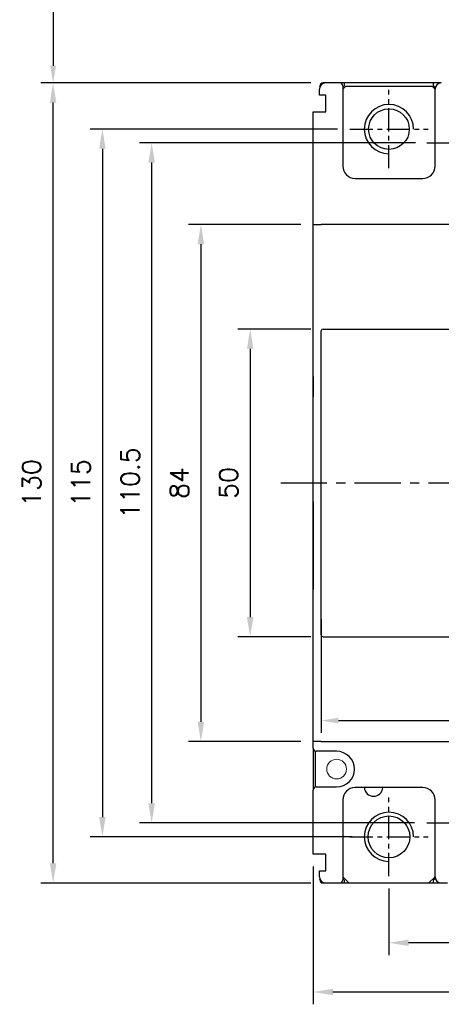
# Model space of a CAD drawing. Extents: x 2148 to 4036, y -907 to 1559.
# Tile 14 of 19: x 3158 to 3227, y 1256 to 1416. Entities that reach past the tile are written whole.
import ezdxf

# ---------------------------------------------------------------- set-up
doc = ezdxf.new("R2010")
doc.units = 0
doc.header["$LTSCALE"] = 3
doc.header["$MEASUREMENT"] = 0
doc.linetypes.add('CENTER', pattern=[2, 1.25, -0.25, 0.25, -0.25])
doc.layers.get('0').update_dxf_attribs({"linetype": 'CONTINUOUS'})
doc.layers.get('Defpoints').update_dxf_attribs({"linetype": 'CONTINUOUS'})
doc.layers.add('cen', color=1, linetype='CENTER')
doc.layers.add('di', color=3, linetype='CONTINUOUS')
doc.styles.add('KIM', font='ROMANS.shx', dxfattribs={"height": 5, "bigfont": 'GSG1.shx'})
doc.styles.get("Standard").update_dxf_attribs({"font": 'romans.shx', "height": 3, "bigfont": 'ghs.shx'})
doc.dimstyles.new('STANDARD$0', dxfattribs={"dimtxt": 5, "dimasz": 5, "dimexe": 1, "dimexo": 2, "dimgap": 2, "dimtad": 1, "dimdec": 4, "dimzin": 12, "dimdsep": 46, "dimtxsty": 'KIM', "dimcen": -1, "dimdle": 0.1, "dimadec": 0, "dimazin": 0, "dimtfac": 1, "dimtdec": 4, "dimtmove": 0, "dimatfit": 3, "dimfxl": 0, "dimtolj": 1, "dimtzin": 0, "dimarcsym": 0})

# ---------------------------------------------------------------- blocks, each defined once
blk = doc.blocks.new('*D4')
at = {"layer": 'Defpoints', "color": 0}
for p in [(3207.41, 1365.91), (3195.57, 1315.91), (3207.41, 1315.91)]:
    blk.add_point(p, dxfattribs=at)
at = {"layer": 'di'}
for p, q in [((3205.41, 1365.91), (3193.57, 1365.91)), ((3195.57, 1362.71), (3195.57, 1319.11)), ((3205.41, 1315.91), (3193.57, 1315.91))]:
    blk.add_line(p, q, dxfattribs=at)
for points in [[(3195.04, 1362.71), (3196.1, 1362.71), (3195.57, 1365.91)], [(3195.04, 1319.11), (3196.1, 1319.11), (3195.57, 1315.91)]]:
    blk.add_solid(points, dxfattribs=at)
at = {"layer": 'di', "insert": (3192.07, 1340.91), "char_height": 3, "attachment_point": 5, "rotation": 90}
blk.add_mtext('\\A1;50', dxfattribs=at)
blk = doc.blocks.new('*D5')
at = {"layer": 'Defpoints', "color": 0}
for p in [(3163.57, 1405.91), (3207.41, 1405.91), (3207.41, 1275.91)]:
    blk.add_point(p, dxfattribs=at)
at = {"layer": 'di'}
for p, q in [((3205.41, 1405.91), (3161.57, 1405.91)), ((3163.57, 1279.11), (3163.57, 1402.71)), ((3205.41, 1275.91), (3161.57, 1275.91))]:
    blk.add_line(p, q, dxfattribs=at)
for points in [[(3163.04, 1402.71), (3164.1, 1402.71), (3163.57, 1405.91)], [(3163.04, 1279.11), (3164.1, 1279.11), (3163.57, 1275.91)]]:
    blk.add_solid(points, dxfattribs=at)
at = {"layer": 'di', "insert": (3160.07, 1340.91), "char_height": 3, "attachment_point": 5, "rotation": 90}
blk.add_mtext('\\A1;130', dxfattribs=at)
blk = doc.blocks.new('*D6')
at = {"layer": 'Defpoints', "color": 0}
for p in [(3218.11, 1277.04), (3243.11, 1273.54), (3218.11, 1266.2)]:
    blk.add_point(p, dxfattribs=at)
at = {"layer": 'di'}
for p, q in [((3218.11, 1275.04), (3218.11, 1264.2)), ((3243.11, 1271.54), (3243.11, 1264.2)), ((3239.91, 1266.2), (3221.31, 1266.2))]:
    blk.add_line(p, q, dxfattribs=at)
for points in [[(3221.31, 1266.73), (3221.31, 1265.67), (3218.11, 1266.2)], [(3239.91, 1266.73), (3239.91, 1265.67), (3243.11, 1266.2)]]:
    blk.add_solid(points, dxfattribs=at)
at = {"layer": 'di', "insert": (3230.61, 1269.7), "char_height": 3, "attachment_point": 5}
blk.add_mtext('\\A1;25', dxfattribs=at)
blk = doc.blocks.new('*D9')
at = {"layer": 'Defpoints', "color": 0}
for p in [(3205.81, 1280.61), (3305.41, 1281.11), (3305.41, 1258.2)]:
    blk.add_point(p, dxfattribs=at)
at = {"layer": 'di'}
for p, q in [((3205.81, 1278.61), (3205.81, 1256.2)), ((3305.41, 1279.11), (3305.41, 1256.2)), ((3209.01, 1258.2), (3302.21, 1258.2))]:
    blk.add_line(p, q, dxfattribs=at)
for points in [[(3209.01, 1258.73), (3209.01, 1257.67), (3205.81, 1258.2)], [(3302.21, 1258.73), (3302.21, 1257.67), (3305.41, 1258.2)]]:
    blk.add_solid(points, dxfattribs=at)
at = {"layer": 'di', "insert": (3255.61, 1261.7), "char_height": 3, "attachment_point": 5}
blk.add_mtext('\\A1;100', dxfattribs=at)
blk = doc.blocks.new('*D73')
at = {"layer": 'Defpoints', "color": 0}
for p in [(3207.11, 1320.76), (3279.11, 1320.76), (3279.11, 1302.3)]:
    blk.add_point(p, dxfattribs=at)
at = {"layer": 'di'}
for p, q in [((3207.11, 1318.76), (3207.11, 1300.3)), ((3279.11, 1318.76), (3279.11, 1300.3)), ((3209.91, 1302.3), (3276.31, 1302.3))]:
    blk.add_line(p, q, dxfattribs=at)
for points in [[(3209.91, 1302.77), (3209.91, 1301.84), (3207.11, 1302.3)], [(3276.31, 1302.77), (3276.31, 1301.84), (3279.11, 1302.3)]]:
    blk.add_solid(points, dxfattribs=at)
at = {"layer": 'di', "insert": (3243.11, 1305.8), "char_height": 3, "attachment_point": 5}
blk.add_mtext('\\A1;72', dxfattribs=at)
blk = doc.blocks.new('*D89')
at = {"layer": 'Defpoints', "color": 0}
for p in [(3224.43, 1396.16), (3179.57, 1285.66), (3224.24, 1285.66)]:
    blk.add_point(p, dxfattribs=at)
at = {"layer": 'di'}
for p, q in [((3222.43, 1396.16), (3177.57, 1396.16)), ((3179.57, 1392.96), (3179.57, 1288.86)), ((3222.24, 1285.66), (3177.57, 1285.66))]:
    blk.add_line(p, q, dxfattribs=at)
for points in [[(3179.04, 1392.96), (3180.1, 1392.96), (3179.57, 1396.16)], [(3179.04, 1288.86), (3180.1, 1288.86), (3179.57, 1285.66)]]:
    blk.add_solid(points, dxfattribs=at)
at = {"layer": 'di', "insert": (3176.07, 1340.91), "char_height": 3, "attachment_point": 5, "rotation": 90}
blk.add_mtext('\\A1;110.5', dxfattribs=at)
blk = doc.blocks.new('*D91')
at = {"layer": 'Defpoints', "color": 0}
for p in [(3228.61, 1455.61), (3163.57, 1405.91), (3207.41, 1405.91)]:
    blk.add_point(p, dxfattribs=at)
at = {"layer": 'di'}
for p, q in [((3226.61, 1455.61), (3161.57, 1455.61)), ((3163.57, 1452.81), (3163.57, 1408.71)), ((3205.41, 1405.91), (3161.57, 1405.91))]:
    blk.add_line(p, q, dxfattribs=at)
for points in [[(3163.1, 1452.81), (3164.04, 1452.81), (3163.57, 1455.61)], [(3163.1, 1408.71), (3164.04, 1408.71), (3163.57, 1405.91)]]:
    blk.add_solid(points, dxfattribs=at)
at = {"layer": 'di', "insert": (3160.07, 1430.31), "char_height": 3, "attachment_point": 5, "rotation": 90}
blk.add_mtext('\\A1;48', dxfattribs=at)
blk = doc.blocks.new('*D94')
at = {"layer": 'Defpoints', "color": 0}
for p in [(3205.81, 1382.91), (3187.57, 1298.91), (3205.81, 1298.91)]:
    blk.add_point(p, dxfattribs=at)
at = {"layer": 'di'}
for p, q in [((3203.81, 1382.91), (3185.57, 1382.91)), ((3187.57, 1379.71), (3187.57, 1302.11)), ((3203.81, 1298.91), (3185.57, 1298.91))]:
    blk.add_line(p, q, dxfattribs=at)
for points in [[(3187.04, 1379.71), (3188.1, 1379.71), (3187.57, 1382.91)], [(3187.04, 1302.11), (3188.1, 1302.11), (3187.57, 1298.91)]]:
    blk.add_solid(points, dxfattribs=at)
at = {"layer": 'di', "insert": (3184.07, 1340.91), "char_height": 3, "attachment_point": 5, "rotation": 90}
blk.add_mtext('\\A1;84', dxfattribs=at)
blk = doc.blocks.new('*D98')
at = {"layer": 'Defpoints', "color": 0}
for p in [(3211.74, 1398.41), (3171.57, 1283.41), (3214.15, 1283.41)]:
    blk.add_point(p, dxfattribs=at)
at = {"layer": 'di'}
for p, q in [((3209.74, 1398.41), (3169.57, 1398.41)), ((3171.57, 1395.21), (3171.57, 1286.61)), ((3212.15, 1283.41), (3169.57, 1283.41))]:
    blk.add_line(p, q, dxfattribs=at)
for points in [[(3171.04, 1395.21), (3172.1, 1395.21), (3171.57, 1398.41)], [(3171.04, 1286.61), (3172.1, 1286.61), (3171.57, 1283.41)]]:
    blk.add_solid(points, dxfattribs=at)
at = {"layer": 'di', "insert": (3168.07, 1340.91), "char_height": 3, "attachment_point": 5, "rotation": 90}
blk.add_mtext('\\A1;115', dxfattribs=at)

msp = doc.modelspace()

# ---------------------------------------------------------------- linework, layer by layer
for p, q in [((3206.811, 1403.911), (3206.811, 1404.911)), ((3206.911, 1405.347), (3206.911, 1405.411)), ((3207.809, 1405.911), (3207.411, 1405.911)), ((3210.111, 1405.911), (3207.811, 1405.911)), ((3208.613, 1405.911), (3208.611, 1405.911)), ((3210.911, 1405.911), (3210.113, 1405.911)), ((3210.611, 1405.211), (3210.911, 1405.511)), ((3210.611, 1405.411), (3210.611, 1392.411)), ((3211.111, 1405.411), (3210.611, 1404.911)), ((3210.911, 1405.511), (3210.911, 1405.911)), ((3225.311, 1405.911), (3210.911, 1405.911)), ((3211.111, 1405.411), (3225.111, 1405.411)), ((3211.111, 1405.411), (3225.111, 1405.411)), ((3225.611, 1404.911), (3225.111, 1405.411)), ((3225.311, 1405.911), (3225.311, 1405.511)), ((3226.609, 1405.911), (3225.311, 1405.911)), ((3225.311, 1405.511), (3225.647, 1405.175)), ((3225.611, 1392.411), (3225.611, 1404.911)), ((3207.861, 1403.911), (3206.811, 1403.911)), ((3207.861, 1401.211), (3207.861, 1403.911)), ((3205.811, 1358.223), (3205.811, 1401.211)), ((3205.811, 1401.211), (3206.311, 1401.211)), ((3205.811, 1382.911), (3205.811, 1401.211)), ((3206.311, 1401.211), (3207.861, 1401.211)), ((3212.611, 1390.411), (3223.611, 1390.411)), ((3205.811, 1298.911), (3205.811, 1382.911)), ((3205.811, 1382.911), (3207.111, 1382.911)), ((3279.111, 1382.911), (3207.111, 1382.911)), ((3207.111, 1365.286), (3207.111, 1365.61)), ((3207.111, 1316.536), (3207.111, 1365.286)), ((3207.411, 1365.911), (3231.811, 1365.911)), ((3205.811, 1358.223), (3205.811, 1355.411)), ((3205.811, 1355.411), (3205.811, 1354.911)), ((3205.811, 1337.911), (3205.811, 1326.411)), ((3205.811, 1326.411), (3205.811, 1323.598)), ((3205.811, 1297.811), (3205.811, 1323.598)), ((3207.111, 1316.212), (3207.111, 1316.536)), ((3207.411, 1315.911), (3231.811, 1315.911)), ((3207.111, 1298.911), (3205.811, 1298.911)), ((3205.811, 1297.811), (3205.811, 1291.011)), ((3207.111, 1298.911), (3279.111, 1298.911)), ((3206.111, 1297.353), (3206.111, 1291.469)), ((3209.611, 1297.311), (3206.311, 1297.311)), ((3206.311, 1291.511), (3209.611, 1291.511)), ((3223.611, 1291.411), (3212.611, 1291.411)), ((3205.811, 1280.611), (3205.811, 1291.011)), ((3210.611, 1289.411), (3210.611, 1276.411)), ((3225.611, 1276.911), (3225.611, 1289.411)), ((3206.311, 1280.611), (3205.811, 1280.611)), ((3207.861, 1280.611), (3206.311, 1280.611)), ((3207.861, 1277.911), (3207.861, 1280.611)), ((3206.811, 1276.911), (3206.811, 1277.911)), ((3206.811, 1277.911), (3207.861, 1277.911)), ((3210.611, 1276.911), (3211.611, 1275.911)), ((3224.611, 1275.911), (3225.611, 1276.911)), ((3206.911, 1276.411), (3206.911, 1276.475)), ((3207.411, 1275.911), (3208.611, 1275.911)), ((3207.811, 1275.911), (3210.111, 1275.911)), ((3208.611, 1275.911), (3210.911, 1275.911)), ((3210.911, 1276.311), (3210.611, 1276.611)), ((3210.911, 1275.911), (3210.911, 1276.311)), ((3210.911, 1275.911), (3225.311, 1275.911)), ((3225.647, 1276.647), (3225.311, 1276.311)), ((3225.311, 1276.311), (3225.311, 1275.911)), ((3225.311, 1275.911), (3227.611, 1275.911))]:
    msp.add_line(p, q)
for centre, radius in [((3218.111, 1398.411), 3.3), ((3218.111, 1283.411), 3.4)]:
    msp.add_circle(centre, radius)
at = {"color": 7, "linetype": 'Continuous', "lineweight": 15}
msp.add_circle((3209.611, 1294.411), 1.6, dxfattribs=at)
for centre, radius, start, end in [((3207.811, 1404.911), 1, 90, 180), ((3207.411, 1405.411), 0.5, 90, 180), ((3208.611, 1405.411), 0.5, 89.82306, 90), ((3210.111, 1405.411), 0.5, 0, 90), ((3226.611, 1404.911), 1, 90, 180), ((3218.111, 1398.411), 4, 0.00158, 270), ((3212.611, 1392.411), 2, 180, 270), ((3223.611, 1392.411), 2, 270, 0), ((3206.311, 1297.811), 0.5, 180, 270), ((3209.611, 1294.411), 2.9, 270, 90), ((3206.311, 1291.011), 0.5, 90, 180), ((3212.611, 1289.411), 2, 90, 180), ((3215.611, 1291.511), 1.5, 183.82255, 356.17745), ((3223.611, 1289.411), 2, 0, 90), ((3218.111, 1283.411), 4, 0.00158, 270), ((3207.811, 1276.911), 1, 180, 270), ((3226.611, 1276.911), 1, 180, 270), ((3207.411, 1276.411), 0.5, 180, 270), ((3208.611, 1276.411), 0.5, 270, 270.17694), ((3210.111, 1276.411), 0.5, 270, 0)]:
    msp.add_arc(centre, radius, start, end)
for centre, start_param, end_param in [((3207.411, 1365.61), 3.1415927, 4.712389), ((3207.411, 1316.212), 4.712389, 6.2831853)]:
    msp.add_ellipse(centre, major_axis=(0, -0.301), ratio=0.9961947, start_param=start_param, end_param=end_param)
at = {"layer": 'cen'}
for p, q in [((3218.111, 1392.042), (3218.111, 1404.78)), ((3211.742, 1398.411), (3224.48, 1398.411)), ((3224.242, 1396.161), (3236.98, 1396.161)), ((3218.111, 1277.042), (3218.111, 1289.78)), ((3224.242, 1285.661), (3236.98, 1285.661)), ((3211.742, 1283.411), (3224.48, 1283.411))]:
    msp.add_line(p, q, dxfattribs=at)
at = {"layer": 'cen', "ltscale": 2}
msp.add_line((3200.529, 1340.911), (3311.471, 1340.911), dxfattribs=at)

# ---------------------------------------------------------------- dimensions: what is measured, and where the dimension line sits
at = {"layer": 'di'}
dim = msp.add_linear_dim(base=(3163.569, 1405.911), p1=(3228.612, 1455.611), p2=(3207.411, 1405.911), angle=90, text='48', dimstyle='STANDARD$0', override={"dimtxt": 3, "dimasz": 2.8, "dimexe": 2, "dimdec": 2, "dimzin": 8, "dimtxsty": 'Standard', "dimcen": 0, "dimclrd": 256, "dimclre": 256, "dimclrt": 256, "dimadec": 2, "dimazin": 2, "dimtfac": 0.6, "dimtdec": 2, "dimtzin": 8, "dimlwd": 65535, "dimlwe": 65535, "dimarcsym": 1}, dxfattribs=at)
dim.commit()
dim.dimension.update_dxf_attribs({"geometry": '*D91', "text_midpoint": (3163.569, 1430.311), "dimtype": 160})
for base, p1, p2, picture, middle in [((3163.569, 1405.911), (3207.411, 1275.911), (3207.411, 1405.911), '*D5', (3163.569, 1340.911)), ((3171.569, 1283.411), (3211.742, 1398.411), (3214.151, 1283.411), '*D98', (3171.569, 1340.911)), ((3179.569, 1285.661), (3224.432, 1396.161), (3224.242, 1285.661), '*D89', (3179.569, 1340.911)), ((3187.569, 1298.911), (3205.811, 1382.911), (3205.811, 1298.911), '*D94', (3187.569, 1340.911)), ((3195.569, 1315.911), (3207.411, 1365.911), (3207.411, 1315.911), '*D4', (3195.569, 1340.911))]:
    dim = msp.add_linear_dim(base=base, p1=p1, p2=p2, angle=90, dimstyle='STANDARD$0', override={"dimtxt": 4, "dimasz": 3.2, "dimexe": 2, "dimdec": 2, "dimzin": 8, "dimtxsty": 'Standard', "dimcen": 0, "dimclrd": 256, "dimclre": 256, "dimclrt": 256, "dimadec": 2, "dimazin": 2, "dimtfac": 0.6, "dimtdec": 2, "dimtmove": 0, "dimtzin": 8, "dimlwd": 65535, "dimlwe": 65535, "dimarcsym": 1}, dxfattribs=at)
    dim.commit()
    dim.dimension.update_dxf_attribs({"geometry": picture, "text_midpoint": middle, "dimtype": 160})
for base, p1, p2, override, picture, middle in [((3279.111, 1302.305), (3207.111, 1320.758), (3279.111, 1320.758), {"dimtxt": 3, "dimasz": 2.8, "dimexe": 2, "dimdec": 2, "dimzin": 8, "dimtxsty": 'Standard', "dimcen": 0, "dimclrd": 256, "dimclre": 256, "dimclrt": 256, "dimadec": 2, "dimazin": 2, "dimtfac": 0.6, "dimtdec": 2, "dimtzin": 8, "dimlwd": 65535, "dimlwe": 65535, "dimarcsym": 1}, '*D73', (3243.111, 1305.805)), ((3218.111, 1266.199), (3243.111, 1273.539), (3218.111, 1277.042), {"dimtxt": 4, "dimasz": 3.2, "dimexe": 2, "dimdec": 2, "dimzin": 8, "dimtxsty": 'Standard', "dimcen": 0, "dimclrd": 256, "dimclre": 256, "dimclrt": 256, "dimadec": 2, "dimazin": 2, "dimtfac": 0.6, "dimtdec": 2, "dimtzin": 8, "dimlwd": 65535, "dimlwe": 65535, "dimarcsym": 1}, '*D6', (3230.611, 1269.699))]:
    dim = msp.add_linear_dim(base=base, p1=p1, p2=p2, dimstyle='STANDARD$0', override=override, dxfattribs=at)
    dim.commit()
    dim.dimension.update_dxf_attribs({"geometry": picture, "text_midpoint": middle})
dim = msp.add_linear_dim(base=(3305.411, 1258.199), p1=(3205.811, 1280.611), p2=(3305.411, 1281.111), text='100', dimstyle='STANDARD$0', override={"dimtxt": 4, "dimasz": 3.2, "dimexe": 2, "dimdec": 2, "dimzin": 8, "dimtxsty": 'Standard', "dimcen": 0, "dimclrd": 256, "dimclre": 256, "dimclrt": 256, "dimadec": 2, "dimazin": 2, "dimtfac": 0.6, "dimtdec": 2, "dimtmove": 0, "dimtzin": 8, "dimlwd": 65535, "dimlwe": 65535, "dimarcsym": 1}, dxfattribs=at)
dim.commit()
dim.dimension.update_dxf_attribs({"geometry": '*D9', "text_midpoint": (3255.611, 1258.199), "dimtype": 160})

doc.saveas('drawing.dxf')
